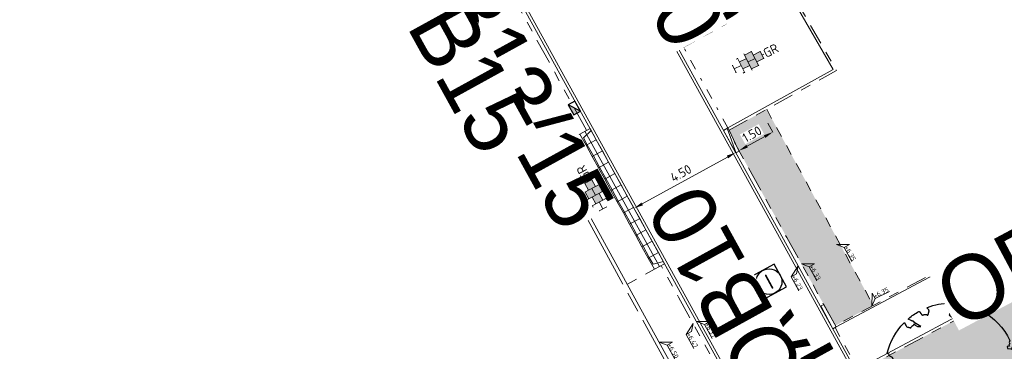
# Model space of a CAD drawing. Header units: metres. Extents: x 155090 to 155676, y 461362 to 461889.
# Tile 27 of 98: x 155163 to 155201, y 461643 to 461656. Entities that reach past the tile are written whole.
import ezdxf
from ezdxf.enums import TextEntityAlignment as Align

# ---------------------------------------------------------------- set-up
doc = ezdxf.new("R2018")
doc.units = ezdxf.units.M
for name, pattern in [('VH-GELEIDEBAND', [6, 2, -2, 0, -2]), ('VH-OPSLUITBAND-SO', [10, 4, -2, 2, -2]), ('VH-OPSLUITBAND_150X250', [24, 16, -2, 4, -2]), ('VH-TROTTOIRBAND_130-150', [15, 5, -2, 2, -2, 2, -2]), ('XX-HIDDEN', [4, 2, -2]), ('ZZ-HIDDEN-SO', [4, 2, -2])]:
    doc.linetypes.add(name, pattern=pattern)
doc.layers.get('0').update_dxf_attribs({"lineweight": 18})
doc.layers.get('Defpoints').update_dxf_attribs({"lineweight": 18})
for name, color, linetype, lineweight in [('B-WE-VH-KANTOPSLUITING_OPSLUITBAND_60X200-G', 150, 'VH-OPSLUITBAND-SO', 18), ('B-WE-VH-MATERIAALGRENS-G', 7, 'ZZ-HIDDEN-SO', 18), ('N-WE-GR-BOOM-S', 90, 'Continuous', 25), ('N-WE-RI-OVERIG_RIOOLPUT_INSPECTIE-S-200', 10, 'Continuous', 25), ('N-WE-VH-KANTOPSLUITING-T18', 10, 'Continuous', 18), ('N-WE-VH-KANTOPSLUITING_GELEIDEBAND_50 200-G', 20, 'VH-GELEIDEBAND', 18), ('N-WE-VH-KANTOPSLUITING_INRIT-130 150-S', 210, 'Continuous', 18), ('N-WE-VH-KANTOPSLUITING_OPSLUITBAND_100X200-G', 150, 'VH-OPSLUITBAND-SO', 18), ('N-WE-VH-KANTOPSLUITING_OPSLUITBAND_150X250-G', 160, 'VH-OPSLUITBAND_150X250', 18), ('N-WE-VH-KANTOPSLUITING_TROTTOIRBAND_130 150X250-G', 210, 'VH-TROTTOIRBAND_130-150', 18), ('N-WE-VH-KANTOPSLUITING_VERLOOPBAND-S', 7, 'Continuous', 18), ('N-WE-VH-KANTOPSLUITING_VOORKANT_BAND-G', 50, 'Continuous', 18), ('N-WE-VH-KANTVERHARDING_STREKLAAG-G', 60, 'Continuous', 18), ('N-WE-VH-MATERIAAL_GRENS-G', 7, 'XX-HIDDEN', 18), ('N-WE-VH-VERHARDING_TEGEL-KLEUR-DIK-S', 7, 'Continuous', 18), ('X-XX-AL-HOOGTELABEL-S', 7, 'Continuous', 18), ('X-XX-AL-M', 7, 'Continuous', 18)]:
    doc.layers.add(name, color=color, linetype=linetype, lineweight=lineweight)
doc.layers.add('N-WE-GR-Groen-A-200', color=7, linetype='Continuous', lineweight=18, true_color=0x52a500)
doc.layers.add('N-WE-RI-HWA_KOLK-S-200', color=150, linetype='Continuous', lineweight=25, true_color=0x007fff)
doc.layers.add('N-WE-VH-KANTOPSLUITING_INRIT-130 150-G', color=130, linetype='Continuous', lineweight=18, plot=False)
doc.styles.add('NLCS-ISO', font='NLCS-ISO.ttf')
doc.styles.add('NLCS-ISO-M200-T18', font='NLCS-ISO.ttf', dxfattribs={"height": 0.36})
doc.dimstyles.new('NLCS-M200-T18-PIJL_L2_H1', dxfattribs={"dimscale": 0.2, "dimtxt": 2.5, "dimasz": 1.8, "dimexe": 2, "dimexo": 2, "dimgap": 0.7, "dimtad": 1, "dimzin": 0, "dimdsep": 46, "dimtxsty": 'NLCS-ISO-M200-T18', "dimcen": 0, "dimdle": 2, "dimclrd": 256, "dimclre": 256, "dimclrt": 10, "dimadec": 1, "dimazin": 0, "dimtfac": 1, "dimtdec": 3, "dimtofl": 0, "dimtmove": 0, "dimatfit": 3, "dimfxl": 2, "dimfxlon": 1, "dimtfillclr": 256, "dimtolj": 1, "dimtzin": 0, "dimlwd": -1, "dimlwe": -1, "dimarcsym": 0})

# ---------------------------------------------------------------- blocks, each defined once
blk = doc.blocks.new('*U50')
at = {"lineweight": 30, "flags": 106}
blk.add_attdef('OB', text='', height=0.36, dxfattribs=at).set_placement((0, 0.1), align=Align.BOTTOM_CENTER)
blk = doc.blocks.new('*U51')
at = {"lineweight": 30, "flags": 106}
blk.add_attdef('OB', text='', height=0.36, dxfattribs=at).set_placement((0, 0.1), align=Align.BOTTOM_CENTER)
blk = doc.blocks.new('*U141')
blk.add_line((0, 20), (1000, 0))
blk.add_lwpolyline([(0, 0), (1000, 0), (1000, 150), (0, 150)], close=True)
blk = doc.blocks.new('*U143')
at = {"lineweight": 30, "flags": 106}
blk.add_attdef('OB', text='', height=0.36, dxfattribs=at).set_placement((0, 0.1), align=Align.BOTTOM_CENTER)
blk = doc.blocks.new('*U220')
at = {"linetype": 'Continuous', "lineweight": 0}
blk.add_lwpolyline([(0, 0.2), (0.1, 0.2), (0.9, 0.15), (1, 0.15), (1, 0), (0, 0)], close=True, dxfattribs=at)
blk.add_lwpolyline([(1, 0.02), (0.9, 0.02), (0.1, 0.15), (0, 0.15)], dxfattribs=at)
blk = doc.blocks.new('*U358')
at = {"lineweight": 18}
for p, q in [((2.46, 0.99), (0, 0)), ((0, 0), (2.46, -1.41)), ((2.46, -1.41), (2.46, 0.99)), ((8.66, -1.41), (2.46, -1.41))]:
    blk.add_line(p, q, dxfattribs=at)
at = {"lineweight": 18, "style": 'NLCS-ISO'}
blk.add_attdef('...', text='', height=1.8, dxfattribs=at).set_placement((5.56, -1.83), align=Align.BOTTOM_CENTER)
blk = doc.blocks.new('*U15')
at = {"lineweight": 18}
for p, q in [((2.46, 4.47), (0, 0)), ((2.46, 2.07), (2.46, 4.47)), ((0, 0), (2.46, 2.07)), ((8.66, 2.07), (2.46, 2.07))]:
    blk.add_line(p, q, dxfattribs=at)
at = {"lineweight": 18, "style": 'NLCS-ISO'}
blk.add_attdef('...', text='', height=1.8, dxfattribs=at).set_placement((5.56, 1.65), align=Align.BOTTOM_CENTER)
blk = doc.blocks.new('SGR-BOOM_05')
blk.add_lwpolyline([(0.433, 4.712), (0.441, 4.722), (0.45, 4.731), (0.457, 4.739), (0.465, 4.746), (0.473, 4.754), (0.48, 4.761), (0.487, 4.77), (0.494, 4.779), (0.501, 4.79), (0.508, 4.802), (0.513, 4.817), (0.516, 4.836), (0.517, 4.858), (0.515, 4.885), (0.509, 4.916), (0.475, 5.034, -0.52938), (0.529, 5.099, -0.087139), (2.218, 4.625, -0.372341), (2.284, 4.473), (2.354, 4.119), (2.18, 3.946), (1.992, 3.985), (1.767, 3.817), (1.853, 3.602), (2.086, 3.527), (2.712, 3.671), (2.864, 3.587), (2.85, 3.453), (2.707, 3.365), (2.577, 2.941), (2.743, 2.67), (3.168, 3.347, -0.504641), (3.406, 3.14, 0.331948), (3.544, 2.921, 0.282008), (3.993, 3.004), (3.957, 2.985, -0.512156), (4.163, 2.984, -0.16076), (5.094, -0.056), (4.977, -0.169), (4.976, -0.294), (4.862, -0.315), (4.876, -0.438), (4.698, -0.381), (4.644, -0.519), (4.864, -0.665), (4.933, -0.72), (5.054, -0.599, -0.106371), (4.341, -2.61), (3.705, -2.201), (3.588, -2.282), (3.512, -1.945), (3.286, -1.673), (3.024, -1.676), (3.03, -1.99), (2.83, -2.678), (2.861, -2.809), (3.005, -2.829), (3.93, -3.183, -0.236298), (-0.225, -5.013, 0.159625), (-0.347, -4.77, 0.350802), (-0.315, -4.528, -0.504641), (-0.6, -4.393), (-0.531, -4.17), (-0.647, -3.962), (-0.802, -3.978), (-0.825, -4.144), (-0.942, -4.211), (-1.08, -4.106), (-1.2, -3.475), (-1.291, -3.384), (-1.522, -3.391), (-1.586, -3.665), (-1.68, -3.694), (-1.769, -3.923), (-2.003, -3.798, 0.733583), (-1.918, -3.973, -0.861625), (-1.87, -4.128, 0.279978), (-2.043, -4.393), (-2.036, -4.403, -0.827056), (-2.208, -4.583, -0.116774), (-4.152, -2.556), (-4.114, -2.549), (-4.084, -2.541), (-4.059, -2.531), (-4.039, -2.52), (-4.024, -2.509), (-4.013, -2.498), (-4.004, -2.486), (-3.768, -2.184), (-3.762, -2.173), (-3.758, -2.163), (-3.755, -2.153), (-3.752, -2.143), (-3.748, -2.133), (-3.745, -2.123), (-3.74, -2.111), (-3.735, -2.099), (-3.729, -2.085), (-3.721, -2.071), (-3.713, -2.056), (-3.705, -2.04), (-3.697, -2.024), (-3.689, -2.007), (-3.682, -1.991), (-3.676, -1.975), (-3.671, -1.959), (-3.668, -1.944), (-3.666, -1.929), (-3.665, -1.916), (-3.666, -1.904), (-3.668, -1.893), (-3.671, -1.884), (-3.676, -1.877), (-3.682, -1.872), (-3.69, -1.869), (-3.698, -1.867), (-3.708, -1.866), (-3.718, -1.865), (-3.729, -1.864), (-3.74, -1.863), (-3.752, -1.86), (-3.764, -1.856), (-3.776, -1.85), (-3.788, -1.843), (-3.801, -1.835), (-3.813, -1.826), (-3.826, -1.816), (-3.84, -1.806), (-3.853, -1.796), (-3.866, -1.785), (-3.88, -1.774), (-3.893, -1.762), (-3.907, -1.75), (-4.15, -2.028), (-4.162, -2.015), (-4.173, -2), (-4.183, -1.984), (-4.193, -1.968), (-4.204, -1.951), (-4.219, -1.938), (-4.242, -1.928), (-4.274, -1.924), (-4.319, -1.929), (-4.379, -1.942), (-4.457, -1.967, -0.040997), (-4.791, -1.027), (-4.617, -1.057), (-4.463, -1.156), (-4.38, -1.082), (-4.281, -0.927), (-4.376, -0.782), (-4.323, -0.567), (-4.52, -0.551), (-4.652, -0.423), (-4.892, -0.58, -0.05814), (-4.988, 0.829), (-4.852, 0.802), (-4.298, 0.364), (-4.06, 0.447), (-3.128, 0.693), (-3.049, 1), (-3.409, 1.144), (-3.464, 1.261), (-4.121, 1.584), (-4.136, 1.769), (-4.358, 1.957), (-4.448, 2.14), (-4.297, 2.378), (-3.958, 2.431), (-3.65, 2.633), (-3.646, 2.84), (-3.838, 3.066), (-3.787, 3.162), (-3.863, 3.31, -0.13428), (-1.664, 4.835, -0.541727), (-1.597, 4.783), (-1.608, 4.639), (-1.605, 4.565), (-1.595, 4.508), (-1.579, 4.465), (-1.558, 4.434), (-1.535, 4.41), (-1.511, 4.392), (-1.487, 4.376), (-1.465, 4.359), (-1.446, 4.342), (-1.428, 4.325), (-1.411, 4.309), (-1.395, 4.295), (-1.38, 4.284), (-1.364, 4.276), (-1.347, 4.272), (-1.33, 4.272), (-1.312, 4.277), (-1.292, 4.285), (-1.273, 4.294), (-1.252, 4.305), (-1.232, 4.316), (-1.211, 4.327), (-1.189, 4.336), (-1.168, 4.342), (-1.147, 4.347), (-1.126, 4.35), (-1.105, 4.353), (-1.085, 4.356), (-1.066, 4.36), (-1.048, 4.365), (-1.031, 4.372), (-1.015, 4.382), (-1, 4.394), (-0.986, 4.408), (-0.973, 4.424), (-0.963, 4.324), (-0.94, 4.298), (-0.834, 4.118), (-0.611, 3.996), (-0.927, 4.508), (-0.921, 4.523), (-0.917, 4.539), (-0.915, 4.553), (-0.916, 4.568), (-0.92, 4.583), (-0.927, 4.598), (-0.938, 4.613), (-0.953, 4.629), (-0.972, 4.647), (-0.994, 4.667), (-1.02, 4.691), (-1.05, 4.719), (-1.082, 4.754), (-1.117, 4.795), (-1.199, 4.901, -0.543104), (-1.171, 4.981, -0.046766), (-0.234, 5.117, -0.385168), (-0.182, 5.074), (-0.152, 4.882), (-0.138, 4.822), (-0.121, 4.78), (-0.104, 4.753), (-0.085, 4.737), (-0.066, 4.73), (-0.047, 4.727), (-0.027, 4.726), (-0.009, 4.724), (0.009, 4.72), (0.027, 4.716), (0.044, 4.71), (0.061, 4.704), (0.077, 4.697), (0.093, 4.689), (0.109, 4.682), (0.124, 4.675), (0.139, 4.668), (0.153, 4.66), (0.167, 4.653), (0.18, 4.645), (0.191, 4.638), (0.202, 4.629), (0.211, 4.621), (0.219, 4.611), (0.225, 4.602), (0.231, 4.593), (0.236, 4.584), (0.242, 4.576), (0.247, 4.569), (0.253, 4.564), (0.26, 4.56), (0.269, 4.559), (0.278, 4.56), (0.289, 4.563), (0.3, 4.568), (0.312, 4.574), (0.324, 4.582), (0.336, 4.592), (0.348, 4.603), (0.36, 4.616), (0.371, 4.63), (0.382, 4.644), (0.393, 4.659), (0.404, 4.673), (0.414, 4.687), (0.423, 4.7)], format="xyb", close=True)
blk.add_circle((0, 0), 0.15)
blk = doc.blocks.new('SRI-PUT_INSPECTIE-SO')
at = {"flags": 128}
blk.add_lwpolyline([(-2, -2), (2, -2), (2, 2), (-2, 2)], close=True, dxfattribs=at)
blk.add_circle((0, 0), 2)
at = {"style": 'NLCS-ISO'}
blk.add_text('I', height=2.5, dxfattribs=at).set_placement((0, -0.01), align=Align.MIDDLE_CENTER)
blk = doc.blocks.new('*U379')
at = {"lineweight": 30, "flags": 106}
blk.add_attdef('OB', text='', height=0.36, dxfattribs=at).set_placement((0, 0.1), align=Align.BOTTOM_CENTER)
blk = doc.blocks.new('*U341')
at = {"lineweight": 18}
for p, q in [((2.46, -2.01), (0, 0)), ((0, 0), (2.46, -4.41)), ((2.46, -4.41), (2.46, -2.01)), ((8.66, -4.41), (2.46, -4.41))]:
    blk.add_line(p, q, dxfattribs=at)
at = {"lineweight": 18, "style": 'NLCS-ISO'}
blk.add_attdef('...', text='', height=1.8, dxfattribs=at).set_placement((5.56, -4.83), align=Align.BOTTOM_CENTER)
blk = doc.blocks.new('*D433')
at = {"layer": 'Defpoints', "color": 0, "transparency": 16777216}
for p in [(155190.702, 461651.222), (155190.702, 461651.222), (155186.76, 461649.052)]:
    blk.add_point(p, dxfattribs=at)
at = {"layer": 'X-XX-AL-M', "transparency": 16777216}
for p, q in [((155190.702, 461651.222), (155190.51, 461651.572)), ((155187.076, 461649.225), (155190.387, 461651.048)), ((155186.76, 461649.052), (155186.567, 461649.402))]:
    blk.add_line(p, q, dxfattribs=at)
for points in [[(155190.358, 461651.101), (155190.416, 461650.995), (155190.702, 461651.222)], [(155187.047, 461649.278), (155187.105, 461649.173), (155186.76, 461649.052)]]:
    blk.add_solid(points, dxfattribs=at)
at = {"layer": 'X-XX-AL-M', "color": 10, "transparency": 16777216, "insert": (155188.577, 461650.417), "char_height": 0.36, "attachment_point": 5, "rotation": 28.833, "style": 'NLCS-ISO-M200-T18', "bg_fill": 3, "box_fill_scale": 1.1, "bg_fill_color": 256, "bg_fill_true_color": 13158600, "bg_fill_transparency": 0}
blk.add_mtext('\\A1;4.50', dxfattribs=at)
blk = doc.blocks.new('*D434')
at = {"layer": 'Defpoints', "color": 0, "transparency": 16777216}
for p in [(155192.148, 461652.017), (155192.148, 461652.017), (155190.834, 461651.294)]:
    blk.add_point(p, dxfattribs=at)
at = {"layer": 'X-XX-AL-M', "transparency": 16777216}
for p, q in [((155192.148, 461652.017), (155191.955, 461652.368)), ((155190.834, 461651.294), (155190.641, 461651.644)), ((155191.149, 461651.468), (155191.833, 461651.844))]:
    blk.add_line(p, q, dxfattribs=at)
for points in [[(155191.804, 461651.896), (155191.861, 461651.791), (155192.148, 461652.017)], [(155191.12, 461651.52), (155191.178, 461651.415), (155190.834, 461651.294)]]:
    blk.add_solid(points, dxfattribs=at)
at = {"layer": 'X-XX-AL-M', "color": 10, "transparency": 16777216, "insert": (155191.337, 461651.936), "char_height": 0.36, "attachment_point": 5, "rotation": 28.833, "style": 'NLCS-ISO-M200-T18', "bg_fill": 3, "box_fill_scale": 1.1, "bg_fill_color": 256, "bg_fill_true_color": 13158600, "bg_fill_transparency": 0}
blk.add_mtext('\\A1;1.50', dxfattribs=at)
blk = doc.blocks.new('SRI-KOLK_TROTTOIR-SO')
blk.add_hatch(color=256).paths.add_polyline_path([(1.125, 1.5), (-1.125, 1.5), (-1.125, 0)])
blk.add_line((-1.125, 0), (1.125, 1.5))
at = {"flags": 128}
blk.add_lwpolyline([(-1.125, 0), (1.125, 0), (1.125, 1.5), (-1.125, 1.5)], close=True, dxfattribs=at)
blk = doc.blocks.new('N-SVH-INRITELEMENT_130 150_200X450X500_LINKS')
for p, q in [((0, 0), (0, 0.45)), ((0, 0.45), (0.5, 0.45)), ((0.095, 0), (0.2, 0.4)), ((0.2, 0.4), (0.5, 0.4)), ((0.5, 0), (0.5, 0.45)), ((0, 0), (0.5, 0))]:
    blk.add_line(p, q)
blk = doc.blocks.new('N-SVH-INRITELEMENT_130 150_200X450X500_MIDDEN')
for p, q in [((0, 0), (0, 0.45)), ((0, 0.45), (0.5, 0.45)), ((0, 0.4), (0.5, 0.4)), ((0.5, 0), (0.5, 0.45)), ((0, 0), (0.5, 0))]:
    blk.add_line(p, q)
blk = doc.blocks.new('N-SVH-INRITELEMENT_130 150_200X450X500_RECHTS')
for p, q in [((0, 0), (0, 0.45)), ((0, 0.45), (0.5, 0.45)), ((0, 0.4), (0.3, 0.4)), ((0.3, 0.4), (0.405, 0)), ((0.5, 0), (0.5, 0.45)), ((0, 0), (0.5, 0))]:
    blk.add_line(p, q)
blk = doc.blocks.new('*U582')
at = {"xscale": -1, "rotation": 180}
for name, p in [('N-SVH-INRITELEMENT_130 150_200X450X500_LINKS', (0, 0)), ('N-SVH-INRITELEMENT_130 150_200X450X500_MIDDEN', (0.5, 0)), ('N-SVH-INRITELEMENT_130 150_200X450X500_MIDDEN', (1, 0)), ('N-SVH-INRITELEMENT_130 150_200X450X500_MIDDEN', (1.5, 0)), ('N-SVH-INRITELEMENT_130 150_200X450X500_MIDDEN', (2, 0)), ('N-SVH-INRITELEMENT_130 150_200X450X500_MIDDEN', (2.5, 0)), ('N-SVH-INRITELEMENT_130 150_200X450X500_MIDDEN', (3, 0)), ('N-SVH-INRITELEMENT_130 150_200X450X500_MIDDEN', (3.5, 0)), ('N-SVH-INRITELEMENT_130 150_200X450X500_MIDDEN', (4, 0)), ('N-SVH-INRITELEMENT_130 150_200X450X500_MIDDEN', (4.5, 0)), ('N-SVH-INRITELEMENT_130 150_200X450X500_MIDDEN', (5, 0)), ('N-SVH-INRITELEMENT_130 150_200X450X500_RECHTS', (5.5, 0))]:
    blk.add_blockref(name, p, dxfattribs=at)
blk = doc.blocks.new('*U238')
h = blk.add_hatch(color=254)
h.dxf.hatch_style = 1
h.paths.add_polyline_path([(0, 0.75), (-1.5, 0.75), (-1.5, -0.75), (0, -0.75)])
h.paths.add_polyline_path([(1.5, 1.5), (0, 1.5), (0, 0), (1.5, 0)])
h.paths.add_polyline_path([(1.5, 0), (0, 0), (0, -0.75), (0, -1.5), (1.5, -1.5)])
h.paths.add_polyline_path([(3, 0.75), (1.5, 0.75), (1.5, 0), (1.5, -0.75), (3, -0.75)])
at = {"lineweight": 9}
for p, q in [((-3.08, 0.75), (-3, 0.75)), ((-3, -0.83), (-3, 0.83)), ((-3, 0), (-1.5, 0)), ((-1.84, 1.5), (-1.5, 1.5)), ((-1.5, -1.6), (-1.5, 1.6)), ((-1.5, 0.75), (0, 0.75)), ((0, -1.78), (0, 1.78)), ((0, 1.5), (1.5, 1.5)), ((0, 0), (1.5, 0)), ((1.5, -1.6), (1.5, 1.6)), ((1.5, 0.75), (3, 0.75)), ((3, -0.83), (3, 0.83)), ((3, 0), (3.39, 0)), ((-3.08, -0.75), (-3, -0.75)), ((-1.84, -1.5), (-1.5, -1.5)), ((-1.5, -0.75), (0, -0.75)), ((0, -1.5), (1.5, -1.5)), ((1.5, -0.75), (3, -0.75))]:
    blk.add_line(p, q, dxfattribs=at)
at = {"style": 'NLCS-ISO'}
blk.add_attdef('FORMAAT', text='', height=1.8, dxfattribs=at).set_placement((-3.18, 0), align=Align.MIDDLE_RIGHT)
blk.add_attdef('KLEUR', text='', height=1.8, dxfattribs=at).set_placement((3.49, 0), align=Align.MIDDLE_LEFT)

msp = doc.modelspace()

# ---------------------------------------------------------------- hatches: boundary and pattern name
at = {"layer": 'N-WE-GR-Groen-A-200', "true_color": 0x7fff00, "transparency": 33554585}
h = msp.add_hatch(color=70, dxfattribs=at)
h.dxf.hatch_style = 1
h.paths.add_polyline_path([(155191.911, 461652.901), (155190.451, 461652.092), (155190.793, 461651.367), (155192.689, 461647.924), (155194.577, 461644.5), (155196.047, 461645.283)])
h = msp.add_hatch(color=70, dxfattribs=at)
h.dxf.hatch_style = 1
h.paths.add_polyline_path([(155210.011, 461626.864), (155211.198, 461627.498), (155201.324, 461645.833), (155195.499, 461642.721), (155196.858, 461640.267), (155201.287, 461642.676)])

# ---------------------------------------------------------------- linework, layer by layer
at = {"layer": 'B-WE-VH-KANTOPSLUITING_OPSLUITBAND_60X200-G', "ltscale": 0.2, "flags": 128}
msp.add_lwpolyline([(155251.024, 461674.583), (155251.024, 461674.583), (155194.577, 461644.5)], dxfattribs=at)
at = {"layer": 'B-WE-VH-MATERIAALGRENS-G', "ltscale": 0.1, "flags": 128}
msp.add_lwpolyline([(155195.989, 461645.252), (155195.901, 461645.205)], dxfattribs=at)
at = {"layer": 'N-WE-VH-KANTOPSLUITING_GELEIDEBAND_50 200-G', "ltscale": 0.2, "flags": 128}
msp.add_lwpolyline([(155190.403, 461652.18), (155181.112, 461669.057)], dxfattribs=at)
at = {"layer": 'N-WE-VH-KANTOPSLUITING_OPSLUITBAND_100X200-G', "ltscale": 0.2, "flags": 128}
msp.add_lwpolyline([(155190.451, 461652.092), (155194.624, 461654.404), (155186.134, 461669.127, -0.457455), (155189.069, 461677.559), (155209.779, 461685.776), (155233.311, 461694.523, -0.359577), (155240.409, 461692.056), (155251.024, 461674.583)], format="xyb", dxfattribs=at)
for points in [[(155180.63, 461669.933), (155182.295, 461670.849), (155190.348, 461656.22), (155188.684, 461655.303)], [(155195.499, 461642.721), (155201.322, 461645.832), (155211.198, 461627.498), (155210.012, 461626.865)], [(155200.548, 461633.565), (155195.577, 461642.583), (155194.562, 461644.424)]]:
    msp.add_lwpolyline(points, dxfattribs=at)
at = {"layer": 'N-WE-VH-KANTOPSLUITING_OPSLUITBAND_150X250-G', "ltscale": 0.2, "flags": 128}
msp.add_lwpolyline([(155175.934, 461665.612), (155183.528, 461651.838), (155183.265, 461651.693), (155187.04, 461644.811), (155221.622, 461582.084)], dxfattribs=at)
at = {"layer": 'N-WE-VH-KANTOPSLUITING_TROTTOIRBAND_130 150X250-G', "ltscale": 0.2, "flags": 128}
for points in [[(155184.919, 461652.086), (155176.864, 461666.718)], [(155194.577, 461644.5), (155192.689, 461647.924), (155190.793, 461651.367)], [(155190.378, 461642.174), (155188.486, 461645.606), (155187.812, 461646.829)]]:
    msp.add_lwpolyline(points, dxfattribs=at)
at = {"layer": 'N-WE-VH-KANTOPSLUITING_VOORKANT_BAND-G', "ltscale": 0.2, "flags": 128}
for points in [[(155253.937, 461676.336), (155241.302, 461697.133, 0.340659), (155235.607, 461699.331), (155230.181, 461697.721, 0.018484), (155229.095, 461697.354), (155200.985, 461686.697, 0.043548), (155194.721, 461683.676), (155192.566, 461682.394, -0.036676), (155186.733, 461679.482), (155182.464, 461677.728, 0.447833), (155179.984, 461670.692), (155192.558, 461647.851), (155195.489, 461642.535), (155200.462, 461633.519)], [(155190.403, 461652.18), (155194.487, 461654.442), (155186.047, 461669.077, -0.457455), (155189.032, 461677.651), (155209.743, 461685.869), (155233.276, 461694.616, -0.359577), (155240.494, 461692.107), (155251.144, 461674.579), (155194.606, 461644.447)], [(155217.953, 461578.608), (155220.502, 461573.21), (155222.089, 461573.96, 0.43268), (155224.333, 461580.895), (155188.617, 461645.679), (155175.246, 461669.968, 0.381374), (155168.965, 461672.182), (155139.537, 461660.091), (155121.572, 461652.71)]]:
    msp.add_lwpolyline(points, format="xyb", dxfattribs=at)
for points in [[(155180.678, 461669.845), (155182.255, 461670.713), (155190.212, 461656.259), (155188.636, 461655.391)], [(155176.066, 461665.685), (155183.732, 461651.779), (155183.468, 461651.634), (155187.171, 461644.883), (155221.807, 461582.06), (155173.307, 461559.445)], [(155195.452, 461642.81), (155201.363, 461645.967), (155211.333, 461627.457), (155210.059, 461626.777)]]:
    msp.add_lwpolyline(points, dxfattribs=at)
at = {"layer": 'N-WE-VH-KANTVERHARDING_STREKLAAG-G', "ltscale": 0.2, "flags": 128}
for points in [[(155204.887, 461625.27), (155203.008, 461628.684), (155200.32, 461633.561), (155195.397, 461642.484), (155192.466, 461647.801), (155181.086, 461668.472)], [(155201.131, 461623.198), (155188.709, 461645.729), (155177.328, 461666.403)]]:
    msp.add_lwpolyline(points, dxfattribs=at)
at = {"layer": 'N-WE-VH-MATERIAAL_GRENS-G', "ltscale": 0.2, "flags": 128}
for points in [[(155184.656, 461651.941), (155183.614, 461651.369)], [(155187.55, 461646.685), (155186.499, 461646.109)]]:
    msp.add_lwpolyline(points, dxfattribs=at)

# ---------------------------------------------------------------- block references
at = {"layer": 'N-WE-GR-BOOM-S', "xscale": 0.5, "yscale": 0.5, "zscale": 0.5, "rotation": 26.5502593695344}
msp.add_blockref('SGR-BOOM_05', (155199.06, 461642.808), dxfattribs=at)
at = {"layer": 'N-WE-RI-HWA_KOLK-S-200', "xscale": 0.2, "yscale": 0.2, "zscale": 0.2, "rotation": 118.8683718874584}
msp.add_blockref('SRI-KOLK_TROTTOIR-SO', (155184.574, 461653.024), dxfattribs=at)
at = {"layer": 'N-WE-RI-OVERIG_RIOOLPUT_INSPECTIE-S-200', "xscale": 0.25, "yscale": 0.25, "zscale": 0.25, "rotation": 28.56407164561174}
msp.add_blockref('SRI-PUT_INSPECTIE-SO', (155192.002, 461646.207), dxfattribs=at)
at = {"layer": 'N-WE-VH-KANTOPSLUITING-T18'}
ref = msp.add_blockref('*U379', (155187.366, 461664.333), dxfattribs=dict(at, xscale=0.75, yscale=0.75, zscale=0.75, rotation=298.8329769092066))
lines = msp.add_mtext('OB10', dxfattribs={"layer": '0', "insert": (155187.431, 461664.369), "char_height": 2.5, "attachment_point": 1, "rotation": 298.833, "bg_fill": 3, "box_fill_scale": 1, "bg_fill_color": 256, "bg_fill_transparency": 0})
ref.add_attrib('OB', '', (155187.431, 461664.369), dxfattribs={"flags": 62}).embed_mtext(lines)
ref = msp.add_blockref('*U379', (155186.227, 461663.706), dxfattribs=dict(at, xscale=0.75, yscale=0.75, zscale=0.75, rotation=298.8329769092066))
lines = msp.add_mtext('OB10', dxfattribs={"layer": '0', "insert": (155186.293, 461663.742), "char_height": 2.5, "attachment_point": 1, "rotation": 298.833, "bg_fill": 3, "box_fill_scale": 1, "bg_fill_color": 256, "bg_fill_transparency": 0})
ref.add_attrib('OB', '', (155186.293, 461663.742), dxfattribs={"flags": 62}).embed_mtext(lines)
ref = msp.add_blockref('*U50', (155179.946, 461660.248), dxfattribs=dict(at, xscale=0.75, yscale=0.75, zscale=0.75, rotation=298.8329788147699))
lines = msp.add_mtext('TB13/15', dxfattribs={"layer": '0', "insert": (155180.011, 461660.284), "char_height": 2.5, "attachment_point": 1, "rotation": 298.833, "bg_fill": 3, "box_fill_scale": 1, "bg_fill_color": 256, "bg_fill_transparency": 0})
ref.add_attrib('OB', '', (155180.011, 461660.284), dxfattribs={"flags": 12}).embed_mtext(lines)
ref = msp.add_blockref('*U51', (155178.769, 461659.6), dxfattribs=dict(at, xscale=0.7499999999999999, yscale=0.7499999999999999, zscale=0.7499999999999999, rotation=298.8681336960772))
lines = msp.add_mtext('OB15', dxfattribs={"layer": '0', "insert": (155178.835, 461659.636), "char_height": 2.5, "attachment_point": 1, "rotation": 298.8681, "bg_fill": 3, "box_fill_scale": 1, "bg_fill_color": 256, "bg_fill_transparency": 0})
ref.add_attrib('OB', '', (155178.835, 461659.636), dxfattribs={"flags": 20}).embed_mtext(lines)
ref = msp.add_blockref('*U51', (155198.233, 461646.449), dxfattribs=dict(at, xscale=0.7499999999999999, yscale=0.7499999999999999, zscale=0.7499999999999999, rotation=28.05514060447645))
lines = msp.add_mtext('OB6', dxfattribs={"layer": '0', "insert": (155198.198, 461646.515), "char_height": 2.5, "attachment_point": 1, "rotation": 28.0551, "bg_fill": 3, "box_fill_scale": 1, "bg_fill_color": 256, "bg_fill_transparency": 0})
ref.add_attrib('OB', '', (155198.198, 461646.515), dxfattribs={"flags": 48}).embed_mtext(lines)
ref = msp.add_blockref('*U143', (155193.259, 461645.419), dxfattribs=dict(at, xscale=0.75, yscale=0.75, zscale=0.75, rotation=298.8683718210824))
lines = msp.add_mtext('vb1l', dxfattribs={"layer": '0', "insert": (155193.325, 461645.455), "char_height": 2.5, "attachment_point": 1, "rotation": 298.8684, "bg_fill": 3, "box_fill_scale": 1, "bg_fill_color": 256, "bg_fill_transparency": 0})
ref.add_attrib('OB', '', (155193.325, 461645.455), dxfattribs={"flags": 44}).embed_mtext(lines)
at = {"layer": 'N-WE-VH-KANTOPSLUITING_VERLOOPBAND-S', "rotation": 298.8329769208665}
msp.add_blockref('*U220', (155190.228, 461652.083), dxfattribs=at)
at = {"layer": 'N-WE-VH-KANTOPSLUITING_VERLOOPBAND-S', "xscale": 0.001, "yscale": 0.001, "zscale": 0.001, "rotation": 298.8683718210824}
msp.add_blockref('*U141', (155193.992, 461645.251), dxfattribs=at)
at = {"layer": 'N-WE-VH-VERHARDING_TEGEL-KLEUR-DIK-S'}
ref = msp.add_blockref('*U238', (155191.187, 461654.741), dxfattribs=dict(at, xscale=0.2000000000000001, yscale=0.2000000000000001, zscale=0.2000000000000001, rotation=26.55670545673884))
ref.add_attrib('KLEUR', 'GR', dxfattribs={"layer": '0', "height": 0.36, "rotation": 26.5567, "style": 'NLCS-ISO'}).set_placement((155191.812, 461655.054), align=Align.MIDDLE_LEFT)
ref = msp.add_blockref('*U238', (155185.267, 461649.564), dxfattribs=dict(at, xscale=0.2000000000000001, yscale=0.2000000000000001, zscale=0.2000000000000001, rotation=118.3937118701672))
ref.add_attrib('KLEUR', 'GR', dxfattribs={"layer": '0', "height": 0.36, "rotation": 118.3937, "style": 'NLCS-ISO'}).set_placement((155184.935, 461650.179), align=Align.MIDDLE_LEFT)
at = {"layer": 'X-XX-AL-HOOGTELABEL-S', "xscale": 0.1, "yscale": 0.1, "zscale": 0.1}
for name, p, rotation, values in [('*U15', (155194.615, 461647.644), 298.8589629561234, {'...': '+6.35'}), ('*U15', (155193.256, 461646.895), 298.8589629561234, {'...': '+6.33'}), ('*U341', (155193.126, 461646.823), 298.8589629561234, {'...': '+6.23'}), ('*U15', (155195.989, 461645.252), 26.55025936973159, {'...': '+6.35'}), ('*U358', (155191.164, 461645.743), 298.8589629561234, {'...': '+6.31'}), ('*U15', (155189.194, 461644.659), 298.8589629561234, {'...': '+6.37'}), ('*U341', (155189.053, 461644.578), 298.8589629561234, {'...': '+6.47'}), ('*U15', (155187.739, 461643.854), 298.8589629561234, {'...': '+6.50'})]:
    msp.add_blockref(name, p, dxfattribs=dict(at, rotation=rotation)).add_auto_attribs(values)

# ---------------------------------------------------------------- next in the draw order: dimensions: what is measured, and where the dimension line sits
at = {"layer": 'X-XX-AL-M'}
dim = msp.add_linear_dim(base=(155190.702, 461651.222), p1=(155186.76, 461649.052), p2=(155190.702, 461651.222), angle=208.833, dimstyle='NLCS-M200-T18-PIJL_L2_H1', override={"dimtxsty": 'NLCS-ISO-M200-T18', "dimtmove": 1, "dimtfill": 1}, dxfattribs=at)
dim.commit()
dim.dimension.update_dxf_attribs({"geometry": '*D433', "text_midpoint": (155188.577, 461650.417)})

# ---------------------------------------------------------------- next in the draw order: linework, layer by layer
at = {"layer": 'N-WE-VH-KANTOPSLUITING_INRIT-130 150-G', "flags": 128}
msp.add_lwpolyline([(155187.747, 461646.793), (155184.853, 461652.049)], dxfattribs=at)

# ---------------------------------------------------------------- next in the draw order: block references
at = {"layer": 'N-WE-VH-KANTOPSLUITING-T18'}
ref = msp.add_blockref('*U51', (155191.379, 461641.539), dxfattribs=dict(at, xscale=0.75, yscale=0.75, zscale=0.75, rotation=118.8683718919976))
lines = msp.add_mtext('OB10', dxfattribs={"layer": '0', "insert": (155191.313, 461641.502), "char_height": 2.5, "attachment_point": 1, "rotation": 118.8684, "bg_fill": 3, "box_fill_scale": 1, "bg_fill_color": 256, "bg_fill_transparency": 0})
ref.add_attrib('OB', '', (155191.313, 461641.502), dxfattribs={"flags": 8}).embed_mtext(lines)
at = {"layer": 'N-WE-VH-KANTOPSLUITING_INRIT-130 150-S', "rotation": 298.8329788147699}
msp.add_blockref('*U582', (155185.05, 461652.158), dxfattribs=at)

# ---------------------------------------------------------------- next in the draw order: dimensions: what is measured, and where the dimension line sits
at = {"layer": 'X-XX-AL-M'}
dim = msp.add_linear_dim(base=(155192.148, 461652.017), p1=(155190.834, 461651.294), p2=(155192.148, 461652.017), angle=208.833, dimstyle='NLCS-M200-T18-PIJL_L2_H1', override={"dimtxsty": 'NLCS-ISO-M200-T18', "dimtmove": 1, "dimtfill": 1}, dxfattribs=at)
dim.commit()
dim.dimension.update_dxf_attribs({"geometry": '*D434', "text_midpoint": (155191.337, 461651.936)})

# ---------------------------------------------------------------- next in the draw order: linework, layer by layer
at = {"layer": 'N-WE-VH-MATERIAAL_GRENS-G', "ltscale": 0.2, "flags": 128}
msp.add_lwpolyline([(155191.911, 461652.901), (155196.047, 461645.283)], dxfattribs=at)

doc.saveas('drawing.dxf')
